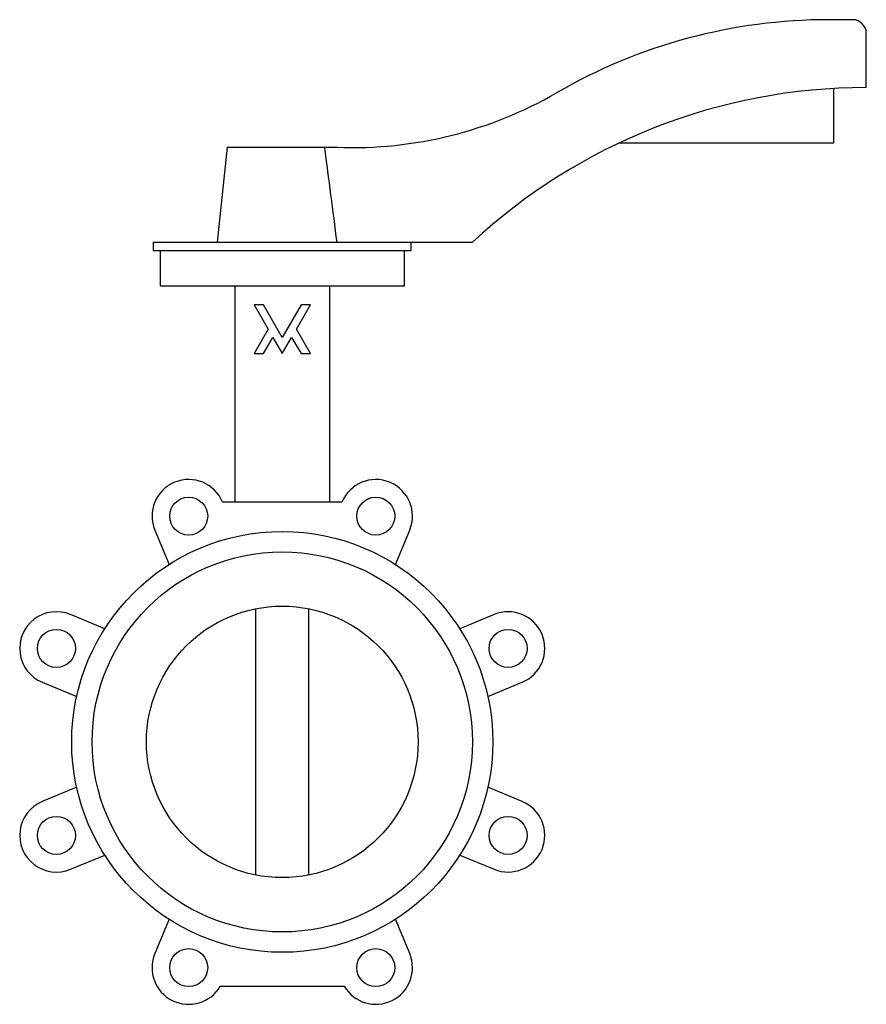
# Model space of a CAD drawing. Header units: millimetres. Extents: x -97 to 215, y -97 to 266.
import ezdxf

# ---------------------------------------------------------------- set-up
doc = ezdxf.new("R2010")
doc.units = ezdxf.units.MM

msp = doc.modelspace()

# ---------------------------------------------------------------- linework, layer by layer
at = {"color": 7, "linetype": 'Continuous', "lineweight": 25}
for p, q in [((210, 266), (201.22, 266)), ((215, 241), (215, 261)), ((203, 220.66), (203, 240.66)), ((-20.32, 219), (-24, 184)), ((-20.32, 219), (20.32, 219)), ((124.18, 220.66), (203, 220.66)), ((-47.5, 184), (-47.5, 181)), ((-47.5, 184), (70, 184)), ((47.5, 181), (47.5, 184)), ((-47.5, 181), (47.5, 181)), ((-45, 181), (-45, 168)), ((45, 168), (45, 181)), ((-45, 168), (45, 168)), ((-17.5, 168), (-17.5, 88.32)), ((17.5, 88.32), (17.5, 168)), ((-6.93, 161), (-10.39, 161)), ((-10.39, 161), (-5.2, 152)), ((0, 149), (-6.93, 161)), ((6.93, 161), (0, 149)), ((5.2, 152), (10.39, 161)), ((10.39, 161), (6.93, 161)), ((-5.2, 152), (-10.39, 143)), ((-6.93, 143), (-3.46, 149)), ((-3.46, 149), (0, 143)), ((0, 143), (3.46, 149)), ((3.46, 149), (6.93, 143)), ((10.39, 143), (5.2, 152)), ((-10.39, 143), (-6.93, 143)), ((6.93, 143), (10.39, 143)), ((21.97, 88.32), (-21.97, 88.32)), ((-46.91, 77.98), (-41.68, 65.34)), ((41.68, 65.34), (46.91, 77.98)), ((-9.68, -49.05), (-9.68, 49.05)), ((9.68, 49.05), (9.68, -49.05)), ((-65.34, 41.68), (-77.98, 46.91)), ((77.98, 46.91), (65.34, 41.68)), ((-88.32, 21.97), (-75.67, 16.73)), ((75.67, 16.73), (88.32, 21.97)), ((-75.67, -16.73), (-88.32, -21.97)), ((88.32, -21.97), (75.67, -16.73)), ((-77.98, -46.91), (-65.34, -41.68)), ((65.34, -41.68), (77.98, -46.91)), ((-41.68, -65.34), (-46.91, -77.98)), ((46.91, -77.98), (41.68, -65.34)), ((-22.81, -90), (22.81, -90))]:
    msp.add_line(p, q, dxfattribs=at)
for centre, radius in [((-34.44, 83.15), 7), ((34.44, 83.15), 7), ((0, 0), 77.5), ((0, 0), 70), ((0, 0), 50), ((-83.15, 34.44), 7), ((83.15, 34.44), 7), ((-83.15, -34.44), 7), ((83.15, -34.44), 7), ((-34.44, -83.15), 7), ((34.44, -83.15), 7)]:
    msp.add_circle(centre, radius, dxfattribs=at)
for centre, radius, start, end in [((201.22, 66), 200, 90, 120.069), ((210, 261), 5, 0, 90), ((215, 28.07), 212.93, 90, 132.9199), ((25.86, 368.9), 150, 267.8848, 300.069), ((-34.44, 83.15), 13.5, 22.5, 202.5), ((34.44, 83.15), 13.5, 337.5, 157.5), ((-83.15, 34.44), 13.5, 67.5, 247.5), ((83.15, 34.44), 13.5, 292.5, 112.5), ((-83.15, -34.44), 13.5, 112.5, 292.5), ((83.15, -34.44), 13.5, 247.5, 67.5), ((-34.44, -83.15), 13.5, 157.5, 329.5046), ((34.44, -83.15), 13.5, 210.4954, 22.5)]:
    msp.add_arc(centre, radius, start, end, dxfattribs=at)
msp.add_open_spline([(20.17, 184), (18.71, 195.67), (17.21, 207.34), (15.62, 219)], degree=3, dxfattribs=at)

doc.saveas('drawing.dxf')
